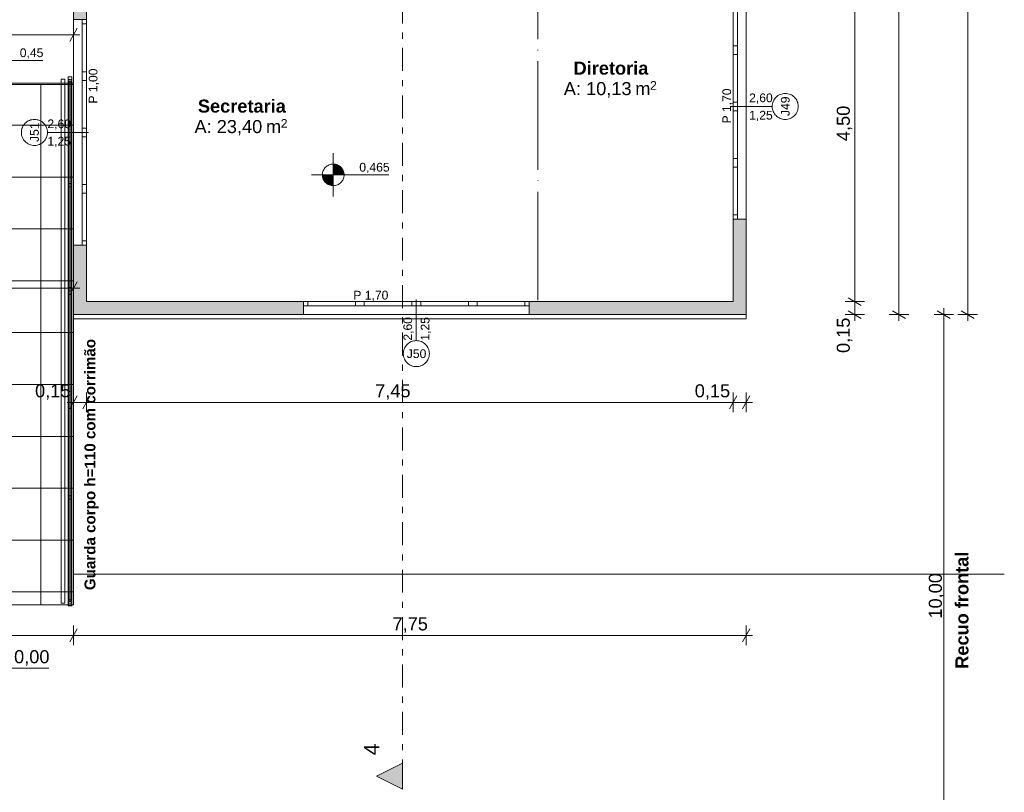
# Model space of a CAD drawing. Header units: millimetres. Extents: x -589 to 841, y -447 to 987.
# Tile 10 of 25: x 416 to 643, y 33 to 211. Entities that reach past the tile are written whole.
import ezdxf
from ezdxf.xclip import XClip

# ---------------------------------------------------------------- set-up
doc = ezdxf.new("R2010")
doc.units = ezdxf.units.MM
doc.header["$MEASUREMENT"] = 0
doc.header["$XCLIPFRAME"] = 0
for name, pattern in [('Linha de eixo - Traço e ponto', [30, 25, -2.5, 0, -2.5]), ('Linha Tracejada 2_1', [3, 2, -1]), ('Tracejado Duplo', [10.936111, 5.291667, -2.116667, 1.411111, -2.116667]), ('Wipeout_Contour', [1000, 0, -1000])]:
    doc.linetypes.add(name, pattern=pattern)
for name, color, linetype in [('Anotação - Geral.2D', 7, 'Continuous'), ('Cobertura.ARQ', 7, 'Continuous'), ('Cotas - Geral.2D', 7, 'Continuous'), ('Desenho 2D - Geral.2D', 7, 'Continuous'), ('Laje.ARQ', 7, 'Continuous'), ('Marcador - Cortes e Elevações.2D', 7, 'Continuous'), ('Parede.ARQ', 7, 'Continuous'), ('Zonas.ARQ', 7, 'Continuous')]:
    doc.layers.add(name, color=color, linetype=linetype)
doc.styles.add('GENERATED_STYLE_1', font='txt')
doc.styles.add('GENERATED_STYLE_2', font='txt')

# ---------------------------------------------------------------- blocks, each defined once
blk = doc.blocks.new('Desenho_1_1', base_point=(-612.98, 435.63))
at = {"layer": 'Cotas - Geral.2D', "linetype": 'Continuous', "lineweight": 0}
for points in [[(487.93, 175.63), (490.43, 175.63), (490.24, 176.58), (489.7, 177.4), (488.89, 177.94), (487.93, 178.13)], [(487.93, 175.63), (485.43, 175.63), (485.62, 174.67), (486.16, 173.86), (486.98, 173.32), (487.93, 173.13)]]:
    blk.add_hatch(color=7, dxfattribs=at).paths.add_polyline_path(points)
at = {"layer": 'Marcador - Cortes e Elevações.2D', "linetype": 'Continuous', "lineweight": 0}
blk.add_hatch(color=7, dxfattribs=at).paths.add_polyline_path([(503.92, 33.98), (503.92, 39.98), (497.92, 36.98)])
at = {"layer": 'Parede.ARQ', "linetype": 'Continuous', "lineweight": 0}
for points in [[(428.07, 211.42), (431.07, 211.42), (431.07, 242.25), (428.07, 242.25)], [(580.07, 146.41), (583.07, 143.41), (583.07, 165.41), (580.07, 165.41)], [(428.07, 143.41), (431.07, 146.41), (431.07, 159.42), (428.07, 159.42)], [(431.07, 146.41), (428.07, 143.41), (481.07, 143.41), (481.07, 146.41)], [(580.07, 146.41), (533.07, 146.41), (533.07, 143.41), (583.07, 143.41)]]:
    blk.add_hatch(color=36, dxfattribs=at).paths.add_polyline_path(points)
at = {"layer": 'Cobertura.ARQ', "color": 7, "linetype": 'Continuous', "lineweight": 0, "flags": 128}
for points in [[(389.07, 196.76), (428.07, 196.76)], [(389.07, 196.46), (428.07, 196.46)], [(428.07, 196.46), (428.07, 196.76)], [(428.07, 76.46), (389.07, 76.46)]]:
    blk.add_lwpolyline(points, dxfattribs=at)
at = {"layer": 'Cotas - Geral.2D', "color": 7, "linetype": 'Continuous', "lineweight": 0}
for p, q in [((634.11, 143.41), (634.11, 906.4)), ((618.26, 143.41), (618.26, 458.4)), ((608.1, 146.41), (608.1, 236.41)), ((427.21, 206.42), (428.94, 209.42)), ((428.07, 205.67), (428.07, 210.17)), ((369.05, 207.92), (428.07, 207.92)), ((428.07, 207.92), (429.54, 207.92)), ((404.7, 202.02), (421.02, 202.02)), ((487.93, 170.63), (487.93, 180.63)), ((482.93, 175.63), (500.77, 175.63)), ((427.21, 147.99), (428.94, 150.99)), ((428.07, 147.24), (428.07, 151.74)), ((389.07, 149.49), (428.07, 149.49)), ((428.07, 149.49), (429.54, 149.49)), ((610.35, 146.41), (605.85, 146.41)), ((606.6, 147.27), (609.6, 145.54)), ((608.1, 143.41), (608.1, 146.41)), ((610.35, 143.41), (605.85, 143.41)), ((606.6, 144.27), (609.6, 142.54)), ((608.1, 141.94), (608.1, 143.41)), ((620.51, 143.41), (616.01, 143.41)), ((616.76, 144.27), (619.76, 142.54)), ((618.26, 141.94), (618.26, 143.41)), ((630.86, 143.41), (626.36, 143.41)), ((630.11, 142.54), (627.11, 144.27)), ((628.61, 143.41), (628.61, 144.87)), ((628.61, 24.39), (628.61, 143.41)), ((636.36, 143.41), (631.86, 143.41)), ((632.61, 144.27), (635.61, 142.54)), ((634.11, 141.94), (634.11, 143.41)), ((428.07, 120.93), (428.07, 125.43)), ((431.07, 120.93), (431.07, 125.43)), ((580.07, 120.93), (580.07, 125.43)), ((583.07, 120.93), (583.07, 125.43)), ((426.61, 123.18), (428.07, 123.18)), ((428.94, 124.68), (427.21, 121.68)), ((428.07, 123.18), (431.07, 123.18)), ((431.94, 124.68), (430.21, 121.68)), ((431.07, 123.18), (580.07, 123.18)), ((580.94, 124.68), (579.21, 121.68)), ((580.07, 123.18), (583.07, 123.18)), ((582.21, 121.68), (583.94, 124.68)), ((583.07, 123.18), (584.54, 123.18)), ((428.94, 70.94), (427.21, 67.94)), ((428.07, 67.19), (428.07, 71.69)), ((582.21, 67.94), (583.94, 70.94)), ((583.07, 67.19), (583.07, 71.69)), ((238.05, 69.44), (428.07, 69.44)), ((428.07, 69.44), (583.07, 69.44)), ((583.07, 69.44), (584.54, 69.44)), ((402.89, 61.87), (422.37, 61.87))]:
    blk.add_line(p, q, dxfattribs=at)
blk.add_circle((487.93, 175.63), 2.5, dxfattribs=at)
at = {"layer": 'Desenho 2D - Geral.2D', "color": 7, "linetype": 'Linha de eixo - Traço e ponto', "lineweight": 0}
blk.add_line((535.07, 146.73), (535.07, 236.41), dxfattribs=at)
at = {"layer": 'Laje.ARQ', "color": 83, "linetype": 'Continuous', "lineweight": 0, "flags": 128}
for points in [[(58.04, 796.4), (58.04, 83.48), (58.04, 51.62), (277.04, 51.62), (277.04, 135.62), (277.04, 363.88), (389.06, 363.88), (389.06, 196.46), (428.07, 196.46), (428.07, 381.4), (428.07, 687.4)], [(583.08, 905.4), (583.08, 433.72), (583.07, 143.41), (428.07, 143.41), (428.07, 83.54), (642.55, 83.54)], [(642.55, 83.54), (483.06, 83.54), (428.07, 83.54), (428.07, 76.46), (389.06, 76.46), (389.06, 24.39)]]:
    blk.add_lwpolyline(points, dxfattribs=at)
blk.add_lwpolyline([(431.07, 146.41), (580.07, 146.41), (580.07, 236.41), (431.07, 236.41)], close=True, dxfattribs=at)
at = {"layer": 'Marcador - Cortes e Elevações.2D', "color": 7, "linetype": 'Continuous', "lineweight": 0}
for p, q in [((503.92, 39.98), (497.92, 36.98)), ((503.92, 33.98), (503.92, 39.98)), ((497.92, 36.98), (503.92, 33.98))]:
    blk.add_line(p, q, dxfattribs=at)
at = {"layer": 'Parede.ARQ', "color": 7, "linetype": 'Continuous', "lineweight": 0}
for p, q in [((580.07, 165.41), (580.07, 217.41)), ((580.07, 205.41), (580.07, 216.41)), ((581.07, 216.41), (581.07, 205.41)), ((583.07, 165.41), (583.07, 217.41)), ((428.07, 211.42), (428.07, 159.42)), ((430.07, 211.42), (428.07, 211.42)), ((430.07, 210.42), (430.07, 211.42)), ((431.07, 211.42), (430.07, 211.42)), ((431.07, 211.42), (430.07, 211.42)), ((431.07, 211.42), (431.07, 159.42)), ((431.07, 211.42), (431.07, 210.42)), ((431.07, 210.42), (430.07, 210.42)), ((430.07, 199.42), (430.07, 210.42)), ((431.07, 210.42), (431.07, 199.42)), ((580.07, 204.41), (580.07, 205.41)), ((580.07, 205.41), (581.07, 205.41)), ((580.07, 203.41), (580.07, 204.41)), ((581.07, 205.41), (581.07, 204.41)), ((581.07, 204.41), (581.07, 203.41)), ((581.07, 203.41), (580.07, 203.41)), ((580.07, 192.41), (580.07, 203.41)), ((581.07, 203.41), (581.07, 192.41)), ((430.07, 198.42), (430.07, 199.42)), ((430.07, 199.42), (431.07, 199.42)), ((430.07, 197.42), (430.07, 198.42)), ((431.07, 197.42), (430.07, 197.42)), ((430.07, 186.42), (430.07, 197.42)), ((431.07, 199.42), (431.07, 198.42)), ((431.07, 198.42), (431.07, 197.42)), ((431.07, 197.42), (431.07, 186.42)), ((589.07, 191.41), (579.57, 191.41)), ((580.07, 191.41), (580.07, 192.41)), ((580.07, 192.41), (581.07, 192.41)), ((580.07, 190.41), (580.07, 191.41)), ((581.07, 192.41), (581.07, 191.41)), ((581.07, 191.41), (581.07, 190.41)), ((581.07, 190.41), (580.07, 190.41)), ((580.07, 179.41), (580.07, 190.41)), ((581.07, 190.41), (581.07, 179.41)), ((430.07, 185.42), (430.07, 186.42)), ((430.07, 186.42), (431.07, 186.42)), ((431.07, 186.42), (431.07, 185.42)), ((422.07, 185.42), (431.57, 185.42)), ((430.07, 184.42), (430.07, 185.42)), ((431.07, 184.42), (430.07, 184.42)), ((430.07, 173.42), (430.07, 184.42)), ((431.07, 185.42), (431.07, 184.42)), ((431.07, 184.42), (431.07, 173.42)), ((580.07, 178.41), (580.07, 179.41)), ((580.07, 179.41), (581.07, 179.41)), ((581.07, 179.41), (581.07, 178.41)), ((580.07, 177.41), (580.07, 178.41)), ((581.07, 177.41), (580.07, 177.41)), ((580.07, 166.41), (580.07, 177.41)), ((581.07, 178.41), (581.07, 177.41)), ((581.07, 177.41), (581.07, 166.41)), ((430.07, 172.42), (430.07, 173.42)), ((430.07, 173.42), (431.07, 173.42)), ((431.07, 173.42), (431.07, 172.42)), ((430.07, 171.42), (430.07, 172.42)), ((431.07, 171.42), (430.07, 171.42)), ((430.07, 160.42), (430.07, 171.42)), ((431.07, 172.42), (431.07, 171.42)), ((431.07, 171.42), (431.07, 160.42)), ((580.07, 165.41), (580.07, 166.41)), ((580.07, 166.41), (581.07, 166.41)), ((581.07, 166.41), (581.07, 165.41)), ((580.07, 165.41), (581.07, 165.41)), ((580.07, 165.41), (581.07, 165.41)), ((581.07, 165.41), (583.07, 165.41)), ((430.07, 159.42), (428.07, 159.42)), ((430.07, 159.42), (430.07, 160.42)), ((430.07, 160.42), (431.07, 160.42)), ((431.07, 159.42), (430.07, 159.42)), ((431.07, 159.42), (430.07, 159.42)), ((431.07, 160.42), (431.07, 159.42)), ((481.07, 146.41), (533.07, 146.41)), ((481.07, 146.41), (482.07, 146.41)), ((481.07, 146.41), (481.07, 145.41)), ((481.07, 146.41), (481.07, 145.41)), ((482.07, 145.41), (481.07, 145.41)), ((481.07, 145.41), (481.07, 143.41)), ((482.07, 146.41), (482.07, 145.41)), ((482.07, 146.41), (493.07, 146.41)), ((493.07, 145.41), (482.07, 145.41)), ((493.07, 145.41), (493.07, 146.41)), ((493.07, 146.41), (494.07, 146.41)), ((494.07, 145.41), (493.07, 145.41)), ((494.07, 146.41), (495.07, 146.41)), ((495.07, 145.41), (494.07, 145.41)), ((495.07, 146.41), (495.07, 145.41)), ((495.07, 146.41), (506.07, 146.41)), ((506.07, 145.41), (495.07, 145.41)), ((506.07, 145.41), (506.07, 146.41)), ((506.07, 146.41), (507.07, 146.41)), ((507.07, 145.41), (506.07, 145.41)), ((507.07, 146.41), (508.07, 146.41)), ((508.07, 145.41), (507.07, 145.41)), ((508.07, 146.41), (508.07, 145.41)), ((508.07, 146.41), (519.07, 146.41)), ((519.07, 145.41), (508.07, 145.41)), ((519.07, 145.41), (519.07, 146.41)), ((519.07, 146.41), (520.07, 146.41)), ((520.07, 145.41), (519.07, 145.41)), ((520.07, 146.41), (521.07, 146.41)), ((521.07, 145.41), (520.07, 145.41)), ((521.07, 146.41), (521.07, 145.41)), ((521.07, 146.41), (532.07, 146.41)), ((532.07, 145.41), (521.07, 145.41)), ((532.07, 145.41), (532.07, 146.41)), ((532.07, 146.41), (533.07, 146.41)), ((533.07, 145.41), (532.07, 145.41)), ((533.07, 146.41), (533.07, 145.41)), ((533.07, 146.41), (533.07, 145.41)), ((533.07, 145.41), (533.07, 143.41)), ((481.07, 143.41), (533.07, 143.41))]:
    blk.add_line(p, q, dxfattribs=at)
at = {"layer": 'Parede.ARQ', "color": 7, "linetype": 'Continuous', "lineweight": 0, "flags": 128}
for points in [[(428.07, 242.25), (428.07, 211.42)], [(580.07, 165.41), (580.07, 146.41)], [(583.07, 143.41), (583.07, 165.41)], [(428.07, 159.42), (428.07, 143.41)], [(431.07, 146.41), (431.07, 159.42)], [(481.07, 146.41), (431.07, 146.41)], [(580.07, 146.41), (533.07, 146.41)], [(428.07, 143.41), (481.07, 143.41)], [(533.07, 143.41), (583.07, 143.41)]]:
    blk.add_lwpolyline(points, dxfattribs=at)
at = {"layer": 'Parede.ARQ', "color": 8, "linetype": 'Continuous', "lineweight": 0}
for centre, start, end in [((592.07, 191.41), 90, 270), ((592.07, 191.41), 270, 90), ((419.07, 185.42), 90, 270), ((419.07, 185.42), 270, 90), ((507.07, 134.41), 0, 180), ((507.07, 134.41), 180, 0)]:
    blk.add_arc(centre, 3, start, end, dxfattribs=at)
at = {"layer": 'Zonas.ARQ', "color": 7, "linetype": 'Continuous', "lineweight": 0}
for p, q in [((430.07, 211.42), (428.07, 211.42)), ((431.07, 211.42), (430.07, 211.42)), ((580.07, 165.41), (581.07, 165.41)), ((581.07, 165.41), (583.07, 165.41)), ((430.07, 159.42), (428.07, 159.42)), ((431.07, 159.42), (430.07, 159.42)), ((481.07, 146.41), (481.07, 145.41)), ((481.07, 145.41), (481.07, 143.41)), ((533.07, 146.41), (533.07, 145.41)), ((533.07, 145.41), (533.07, 143.41))]:
    blk.add_line(p, q, dxfattribs=at)
at = {"layer": 'Zonas.ARQ', "color": 8, "linetype": 'Continuous', "lineweight": 0}
for p, q in [((426.07, 197.66), (425.27, 197.66)), ((425.27, 197.66), (425.27, 197.26)), ((426.07, 197.66), (425.27, 197.66)), ((425.27, 197.66), (425.27, 197.26)), ((426.07, 197.26), (426.07, 197.66)), ((426.07, 197.26), (426.07, 197.66)), ((427.67, 198.26), (426.87, 198.26)), ((426.87, 198.26), (426.87, 197.26)), ((427.67, 197.26), (427.67, 198.26)), ((425.27, 197.26), (425.27, 77.26)), ((425.27, 197.26), (425.27, 77.26)), ((426.07, 77.26), (426.07, 197.26)), ((426.07, 77.26), (426.07, 197.26)), ((426.87, 197.26), (426.87, 77.26)), ((427.47, 197.26), (427.07, 197.26)), ((425.27, 77.26), (425.27, 76.86)), ((425.27, 77.26), (425.27, 76.86)), ((426.07, 76.86), (426.07, 77.26)), ((426.07, 76.86), (426.07, 77.26)), ((426.87, 77.26), (426.87, 76.26)), ((427.07, 77.26), (427.47, 77.26)), ((427.67, 76.26), (427.67, 77.26)), ((425.27, 76.86), (426.07, 76.86)), ((425.27, 76.86), (426.07, 76.86)), ((426.87, 76.26), (427.67, 76.26))]:
    blk.add_line(p, q, dxfattribs=at)
at = {"layer": 'Zonas.ARQ', "color": 8, "linetype": 'Linha Tracejada 2_1', "lineweight": 0}
for p, q in [((427.47, 197.26), (427.07, 197.26)), ((427.47, 197.26), (427.07, 197.26)), ((427.47, 197.26), (427.07, 197.26)), ((427.47, 197.26), (427.07, 197.26)), ((427.07, 77.26), (427.47, 77.26)), ((427.07, 77.26), (427.47, 77.26)), ((427.07, 77.26), (427.47, 77.26)), ((427.07, 77.26), (427.47, 77.26))]:
    blk.add_line(p, q, dxfattribs=at)
at = {"layer": 'Zonas.ARQ', "color": 8, "linetype": 'Continuous', "lineweight": 0}
for centre, start, end in [((427.27, 197.26), 0, 180), ((427.27, 197.26), 180, 0), ((427.27, 173.26), 0, 180), ((427.27, 173.26), 180, 0), ((427.27, 149.26), 0, 180), ((427.27, 149.26), 180, 0), ((427.27, 125.26), 0, 180), ((427.27, 125.26), 180, 0), ((427.27, 101.26), 0, 180), ((427.27, 101.26), 180, 0), ((427.27, 77.26), 0, 180), ((427.27, 77.26), 180, 0)]:
    blk.add_arc(centre, 0.4, start, end, dxfattribs=at)
at = {"layer": 'Anotação - Geral.2D', "color": 7, "linetype": 'Continuous', "lineweight": 0, "attachment_point": 2, "rotation": 90, "style": 'GENERATED_STYLE_2'}
for s, insert, char_height in [('\\A1;{\\pqc;\\fArial|b1|i0|c0|p38;Guarda corpo h=110 com corrimão}', (430.62, 108.84), 2.5), ('\\A1;{\\pqc;\\fArial|b1|i0|c0|p38;Recuo frontal}', (631.28, 75.25), 3)]:
    blk.add_mtext(s, dxfattribs=dict(at, insert=insert, char_height=char_height))
at = {"layer": 'Cotas - Geral.2D', "color": 7, "linetype": 'Continuous', "lineweight": 0, "attachment_point": 7, "style": 'GENERATED_STYLE_1'}
for s, insert, char_height, width in [('\\A1;{\\pql;\\fArial|b0|i0|c0|p38;0,45}', (415.7, 202.42), 2, 5.3212), ('\\A1;{\\pql;\\fArial|b0|i0|c0|p38;0,465}', (493.93, 176.03), 2, 6.8389), ('\\A1;{\\pql;\\fArial|b0|i0|c0|p38;0,15}', (419.22, 123.78), 3, 7.9817), ('\\A1;{\\pql;\\fArial|b0|i0|c0|p38;7,45}', (497.59, 123.78), 3, 7.9817), ('\\A1;{\\pql;\\fArial|b0|i0|c0|p38;0,15}', (571.22, 123.78), 3, 7.9817), ('\\A1;{\\pql;\\fArial|b0|i0|c0|p38;7,75}', (501.58, 70.04), 3, 7.9817), ('\\A1;{\\pql;\\fArial|b0|i0|c0|p38;0,00}', (414.39, 62.47), 3, 7.9817)]:
    blk.add_mtext(s, dxfattribs=dict(at, insert=insert, char_height=char_height, width=width))
at = {"layer": 'Cotas - Geral.2D', "color": 7, "linetype": 'Continuous', "lineweight": 0, "char_height": 3, "attachment_point": 7, "rotation": 90, "style": 'GENERATED_STYLE_1'}
for s, insert, width in [('\\A1;{\\pql;\\fArial|b0|i0|c0|p38;4,50}', (607.5, 183.42), 7.9817), ('\\A1;{\\pql;\\fArial|b0|i0|c0|p38;0,15}', (607.5, 134.56), 7.9817), ('\\A1;{\\pql;\\fArial|b0|i0|c0|p38;10,00}', (628.71, 73.32), 10.2583)]:
    blk.add_mtext(s, dxfattribs=dict(at, insert=insert, width=width))
at = {"layer": 'Marcador - Cortes e Elevações.2D', "color": 7, "linetype": 'Continuous', "lineweight": 0, "insert": (498.51, 41.79), "char_height": 3.5, "attachment_point": 7, "rotation": 90, "style": 'GENERATED_STYLE_1'}
blk.add_mtext('\\A1;{\\pql;\\fArial|b0|i0|c0|p38;4}', dxfattribs=at)
at = {"layer": 'Parede.ARQ', "color": 7, "linetype": 'Continuous', "lineweight": 0, "char_height": 2, "attachment_point": 7, "rotation": 90, "style": 'GENERATED_STYLE_1'}
for s, insert in [('\\A1;{\\pql;\\fArial|b0|i0|c0|p38;P 1,00}', (433.96, 192.07)), ('\\A1;{\\pql;\\fArial|b0|i0|c0|p38;P 1,70}', (579.96, 187.48)), ('\\A1;{\\pql;\\fArial|b0|i0|c0|p38;J49}', (593.11, 189.2)), ('\\A1;{\\pql;\\fArial|b0|i0|c0|p38;J51}', (420.11, 183.21))]:
    blk.add_mtext(s, dxfattribs=dict(at, insert=insert))
at = {"layer": 'Parede.ARQ', "color": 7, "linetype": 'Continuous', "lineweight": 0, "char_height": 2, "attachment_point": 7, "style": 'GENERATED_STYLE_1'}
for s, insert in [('\\A1;{\\pql;\\fArial|b0|i0|c0|p38;2,60}', (583.75, 192.02)), ('\\A1;{\\pql;\\fArial|b0|i0|c0|p38;1,25}', (583.75, 188.02)), ('\\A1;{\\pql;\\fArial|b0|i0|c0|p38;2,60}', (422.07, 186.03)), ('\\A1;{\\pql;\\fArial|b0|i0|c0|p38;1,25}', (422.07, 182.03)), ('\\A1;{\\pql;\\fArial|b0|i0|c0|p38;P 1,70}', (492.55, 146.52)), ('\\A1;{\\pql;\\fArial|b0|i0|c0|p38;J50}', (504.87, 133.37))]:
    blk.add_mtext(s, dxfattribs=dict(at, insert=insert))
at = {"layer": 'Zonas.ARQ', "color": 7, "linetype": 'Continuous', "lineweight": 0, "attachment_point": 1}
for s, insert, char_height, style in [('\\A1;{\\pql;\\fArial|b1|i0|c0|p38;Diretoria}', (543.3, 201.74), 3, 'GENERATED_STYLE_2'), ('\\A1;{\\pql;\\fArial|b0|i0|c0|p38;A: 10,13}', (541.05, 197.02), 3, 'GENERATED_STYLE_1'), ('\\A1;{\\pql;\\fArial|b0|i0|c0|p38; m}', (556.35, 197.02), 3, 'GENERATED_STYLE_1'), ('\\A1;{\\pql;\\fArial|b0|i0|c0|p38;2}', (560.93, 197.25), 2, 'GENERATED_STYLE_1'), ('\\A1;{\\pql;\\fArial|b1|i0|c0|p38;Secretaria}', (456.74, 192.99), 3, 'GENERATED_STYLE_2'), ('\\A1;{\\pql;\\fArial|b0|i0|c0|p38;2}', (475.84, 188.5), 2, 'GENERATED_STYLE_1'), ('\\A1;{\\pql;\\fArial|b0|i0|c0|p38;A: 23,40}', (455.96, 188.27), 3, 'GENERATED_STYLE_1'), ('\\A1;{\\pql;\\fArial|b0|i0|c0|p38; m}', (471.26, 188.27), 3, 'GENERATED_STYLE_1')]:
    blk.add_mtext(s, dxfattribs=dict(at, insert=insert, char_height=char_height, style=style))
at = {"color": 254, "linetype": 'Wipeout_Contour', "lineweight": 0, "ltscale": 2103.175191}
blk.add_wipeout([(428.07, 142.41), (583.07, 142.41), (583.07, 143.41), (428.07, 143.41)], dxfattribs=at).dxf.layer = 'Parede.ARQ'
at = {"layer": 'Parede.ARQ', "color": 8, "linetype": 'Continuous', "lineweight": 0, "flags": 128}
for points in [[(583.07, 143.41), (428.07, 143.41)], [(428.07, 143.41), (428.07, 142.41)], [(583.07, 142.41), (583.07, 143.41)], [(428.07, 142.41), (583.07, 142.41)]]:
    blk.add_lwpolyline(points, dxfattribs=at)
at = {"color": 254, "linetype": 'Wipeout_Contour', "lineweight": 0, "ltscale": 2103.175191}
blk.add_wipeout([(428.07, 142.41), (583.07, 142.41), (583.07, 143.41), (428.07, 143.41)], dxfattribs=at).dxf.layer = 'Parede.ARQ'
at = {"layer": 'Cobertura.ARQ', "linetype": 'Continuous', "lineweight": 0}
h = blk.add_hatch(dxfattribs=at)
h.set_pattern_fill('Grelha_60x60_0001', style=0, pattern_type=2)
h.set_pattern_definition([(0, (408.573, 79.458), (0, 11.9586), []), (90, (408.573, 79.458), (-12, 0), [])])
h.paths.add_polyline_path([(389.07, 76.46), (428.07, 76.46), (428.07, 196.46), (389.07, 196.46)])
at = {"layer": 'Cobertura.ARQ', "color": 7, "linetype": 'Continuous', "lineweight": 0, "flags": 128}
blk.add_lwpolyline([(428.07, 196.46), (428.07, 76.46)], dxfattribs=at)
at = {"layer": 'Marcador - Cortes e Elevações.2D', "color": 7, "linetype": 'Tracejado Duplo', "lineweight": 0}
blk.add_line((503.92, 915.74), (503.92, 39.98), dxfattribs=at)
at = {"layer": 'Parede.ARQ', "color": 7, "linetype": 'Continuous', "lineweight": 0}
blk.add_line((507.07, 137.41), (507.07, 146.91), dxfattribs=at)
at = {"layer": 'Parede.ARQ', "color": 8, "linetype": 'Continuous', "lineweight": 0, "flags": 128}
for points in [[(583.07, 143.41), (428.07, 143.41)], [(428.07, 143.41), (428.07, 142.41)], [(583.07, 142.41), (583.07, 143.41)], [(428.07, 142.41), (583.07, 142.41)]]:
    blk.add_lwpolyline(points, dxfattribs=at)
at = {"layer": 'Zonas.ARQ', "color": 8, "linetype": 'Linha Tracejada 2_1', "lineweight": 0}
for p, q in [((427.07, 197.26), (427.07, 77.26)), ((427.07, 197.26), (427.07, 77.26)), ((427.07, 197.26), (427.07, 77.26)), ((427.07, 197.26), (427.07, 77.26)), ((427.47, 77.26), (427.47, 197.26)), ((427.47, 77.26), (427.47, 197.26)), ((427.47, 77.26), (427.47, 197.26)), ((427.47, 77.26), (427.47, 197.26))]:
    blk.add_line(p, q, dxfattribs=at)
at = {"layer": 'Zonas.ARQ', "color": 8, "linetype": 'Continuous', "lineweight": 0}
for p, q in [((427.07, 197.26), (427.07, 77.26)), ((427.47, 77.26), (427.47, 197.26)), ((427.67, 77.26), (427.67, 197.26))]:
    blk.add_line(p, q, dxfattribs=at)
at = {"layer": 'Parede.ARQ', "color": 7, "linetype": 'Continuous', "lineweight": 0, "char_height": 2, "attachment_point": 7, "rotation": 90, "style": 'GENERATED_STYLE_1'}
for s, insert in [('\\A1;{\\pql;\\fArial|b0|i0|c0|p38;2,60}', (506.46, 137.41)), ('\\A1;{\\pql;\\fArial|b0|i0|c0|p38;1,25}', (510.46, 137.41))]:
    blk.add_mtext(s, dxfattribs=dict(at, insert=insert))

msp = doc.modelspace()

# ---------------------------------------------------------------- block references
at = {"color": 7, "linetype": 'Continuous', "lineweight": 0}
ref = msp.add_blockref('Desenho_1_1', (-612.98, 435.63), dxfattribs=at)
XClip(ref).set_block_clipping_path([(35.1353416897, 37.3848133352), (284.9334299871, 37.3848133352), (284.9334299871, 24.3913893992), (642.5463821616, 24.3913893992), (642.5463821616, 324.9652811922), (662.5106744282, 324.9652811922), (662.5106744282, 424.998918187), (640.774709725, 431.4917679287), (640.774709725, 825.5242281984), (640.774709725, 973.901529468), (35.1353416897, 973.901529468)])

doc.saveas('drawing.dxf')
